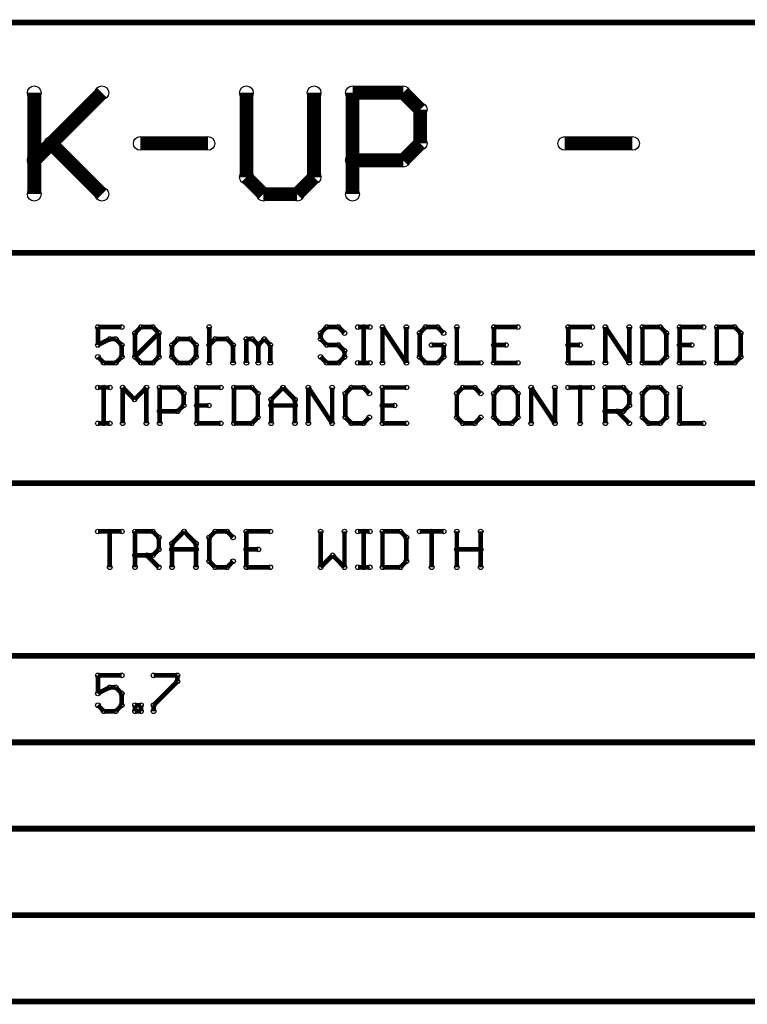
# Model space of a CAD drawing. Extents: x 0 to 123, y 0 to 26.
# Tile 11 of 14: x 57 to 73, y 4 to 26. Entities that reach past the tile are written whole.
import ezdxf

# ---------------------------------------------------------------- set-up
doc = ezdxf.new("R2010")
doc.units = 0
doc.layers.get('0').update_dxf_attribs({"linetype": 'CONTINUOUS'})
doc.layers.add('XIAOESP32C3_GTO', color=3, linetype='CONTINUOUS')

# ---------------------------------------------------------------- blocks, each defined once
blk = doc.blocks.new('ROUND_16')
blk.add_circle((0, 0), 0.152)
blk = doc.blocks.new('ROUND_2')
blk.add_circle((0, 0), 0.0508)

msp = doc.modelspace()

# ---------------------------------------------------------------- linework, layer by layer
at = {"layer": 'XIAOESP32C3_GTO'}
for points, const_width in [([(122.85218, 25.80386), (27.60218, 25.80386)], 0.127), ([(57.3659, 22.01926), (57.3659, 24.257)], 0.3048), ([(57.3659, 22.76602), (58.85688, 24.257)], 0.3048), ([(62.04204, 24.257), (62.04204, 22.39264)], 0.3048), ([(63.53302, 22.39264), (63.53302, 24.257)], 0.3048), ([(64.38138, 24.257), (65.49898, 24.257)], 0.3048), ([(64.38138, 22.01926), (64.38138, 24.257)], 0.3048), ([(65.49898, 24.257), (65.87236, 23.88362)], 0.3048), ([(65.87236, 23.88362), (65.87236, 23.1394)], 0.3048), ([(58.85688, 22.01926), (57.73674, 23.1394)], 0.3048), ([(61.19368, 23.1394), (59.7027, 23.1394)], 0.3048), ([(65.87236, 23.1394), (65.49898, 22.76602)], 0.3048), ([(69.05752, 23.1394), (70.55104, 23.1394)], 0.3048), ([(65.49898, 22.76602), (64.38138, 22.76602)], 0.3048), ([(62.04204, 22.39264), (62.41542, 22.01926)], 0.3048), ([(63.15964, 22.01926), (63.53302, 22.39264)], 0.3048), ([(62.41542, 22.01926), (63.15964, 22.01926)], 0.3048), ([(56.81218, 20.72386), (79.03718, 20.72386)], 0.127), ([(59.29376, 19.0881), (58.76798, 19.0881)], 0.1016), ([(58.76798, 19.0881), (58.76798, 18.69186)], 0.1016), ([(59.58586, 18.95602), (59.71794, 19.0881)], 0.1016), ([(59.71794, 19.0881), (59.97956, 19.0881)], 0.1016), ([(59.97956, 19.0881), (60.11164, 18.95602)], 0.1016), ([(61.22162, 19.0881), (61.22162, 18.29816)], 0.1016), ([(63.6778, 18.95602), (63.80988, 19.0881)], 0.1016), ([(63.80988, 19.0881), (64.0715, 19.0881)], 0.1016), ([(64.0715, 19.0881), (64.20358, 18.95602)], 0.1016), ([(64.49822, 19.0881), (64.75984, 19.0881)], 0.1016), ([(64.62776, 19.0881), (64.62776, 18.29816)], 0.1016), ([(65.04178, 18.29816), (65.04178, 19.0881)], 0.1016), ([(65.04178, 19.0881), (65.56756, 18.29816)], 0.1016), ([(65.56756, 18.29816), (65.56756, 19.0881)], 0.1016), ([(65.8622, 18.95602), (65.99174, 19.0881)], 0.1016), ([(65.99174, 19.0881), (66.2559, 19.0881)], 0.1016), ([(66.2559, 19.0881), (66.38798, 18.95602)], 0.1016), ([(66.68008, 19.0881), (66.68008, 18.29816)], 0.1016), ([(67.49796, 18.29816), (67.49796, 19.0881)], 0.1016), ([(67.49796, 19.0881), (68.02374, 19.0881)], 0.1016), ([(69.13626, 19.0881), (69.13626, 18.29816)], 0.1016), ([(69.66204, 19.0881), (69.13626, 19.0881)], 0.1016), ([(69.95414, 18.29816), (69.95414, 19.0881)], 0.1016), ([(69.95414, 19.0881), (70.47992, 18.29816)], 0.1016), ([(70.47992, 18.29816), (70.47992, 19.0881)], 0.1016), ([(70.77202, 19.0881), (71.16572, 19.0881)], 0.1016), ([(70.77202, 18.29816), (70.77202, 19.0881)], 0.1016), ([(71.16572, 19.0881), (71.2978, 18.95602)], 0.1016), ([(71.59244, 19.0881), (71.59244, 18.29816)], 0.1016), ([(71.59244, 19.0881), (72.11568, 19.0881)], 0.1016), ([(72.80402, 19.0881), (72.41032, 19.0881)], 0.1016), ([(72.41032, 19.0881), (72.41032, 18.29816)], 0.1016), ([(72.9361, 18.95602), (72.80402, 19.0881)], 0.1016), ([(60.11164, 18.95602), (59.58586, 18.43024)], 0.1016), ([(59.58586, 18.43024), (59.58586, 18.95602)], 0.1016), ([(60.11164, 18.43024), (60.11164, 18.95602)], 0.1016), ([(63.6778, 18.82394), (63.6778, 18.95602)], 0.1016), ([(65.8622, 18.95602), (65.8622, 18.43024)], 0.1016), ([(71.2978, 18.95602), (71.2978, 18.43024)], 0.1016), ([(72.9361, 18.43024), (72.9361, 18.95602)], 0.1016), ([(58.76798, 18.69186), (59.0296, 18.82394)], 0.1016), ([(59.0296, 18.82394), (59.16168, 18.82394)], 0.1016), ([(59.16168, 18.82394), (59.29376, 18.69186)], 0.1016), ([(59.29376, 18.69186), (59.29376, 18.43024)], 0.1016), ([(60.53582, 18.82394), (60.40374, 18.69186)], 0.1016), ([(60.40374, 18.69186), (60.40374, 18.43024)], 0.1016), ([(60.79744, 18.82394), (60.53582, 18.82394)], 0.1016), ([(60.92952, 18.69186), (60.79744, 18.82394)], 0.1016), ([(60.92952, 18.43024), (60.92952, 18.69186)], 0.1016), ([(61.22162, 18.69186), (61.3537, 18.82394)], 0.1016), ([(61.3537, 18.82394), (61.61786, 18.82394)], 0.1016), ([(61.61786, 18.82394), (61.7474, 18.69186)], 0.1016), ([(61.7474, 18.69186), (61.7474, 18.29816)], 0.1016), ([(62.04204, 18.29816), (62.04204, 18.82394)], 0.1016), ([(62.04204, 18.82394), (62.17158, 18.82394)], 0.1016), ([(62.17158, 18.82394), (62.30366, 18.69186)], 0.1016), ([(62.30366, 18.69186), (62.43574, 18.82394)], 0.1016), ([(62.30366, 18.29816), (62.30366, 18.69186)], 0.1016), ([(62.43574, 18.82394), (62.56782, 18.69186)], 0.1016), ([(62.56782, 18.69186), (62.56782, 18.29816)], 0.1016), ([(63.80988, 18.69186), (63.6778, 18.82394)], 0.1016), ([(64.0715, 18.69186), (63.80988, 18.69186)], 0.1016), ([(64.20358, 18.56232), (64.0715, 18.69186)], 0.1016), ([(66.38798, 18.69186), (66.12382, 18.69186)], 0.1016), ([(66.38798, 18.43024), (66.38798, 18.69186)], 0.1016), ([(67.76212, 18.69186), (67.49796, 18.69186)], 0.1016), ([(69.13626, 18.69186), (69.39788, 18.69186)], 0.1016), ([(71.85406, 18.69186), (71.59244, 18.69186)], 0.1016), ([(58.89752, 18.29816), (58.76798, 18.43024)], 0.1016), ([(59.29376, 18.43024), (59.16168, 18.29816)], 0.1016), ([(59.58586, 18.43024), (59.71794, 18.29816)], 0.1016), ([(59.97956, 18.29816), (60.11164, 18.43024)], 0.1016), ([(60.40374, 18.43024), (60.53582, 18.29816)], 0.1016), ([(60.79744, 18.29816), (60.92952, 18.43024)], 0.1016), ([(63.6778, 18.43024), (63.80988, 18.29816)], 0.1016), ([(64.0715, 18.29816), (64.20358, 18.43024)], 0.1016), ([(64.20358, 18.43024), (64.20358, 18.56232)], 0.1016), ([(65.8622, 18.43024), (65.99174, 18.29816)], 0.1016), ([(66.2559, 18.29816), (66.38798, 18.43024)], 0.1016), ([(71.2978, 18.43024), (71.16572, 18.29816)], 0.1016), ([(72.80402, 18.29816), (72.9361, 18.43024)], 0.1016), ([(59.16168, 18.29816), (58.89752, 18.29816)], 0.1016), ([(59.71794, 18.29816), (59.97956, 18.29816)], 0.1016), ([(60.53582, 18.29816), (60.79744, 18.29816)], 0.1016), ([(63.80988, 18.29816), (64.0715, 18.29816)], 0.1016), ([(64.49822, 18.29816), (64.75984, 18.29816)], 0.1016), ([(65.99174, 18.29816), (66.2559, 18.29816)], 0.1016), ([(66.68008, 18.29816), (67.20586, 18.29816)], 0.1016), ([(67.49796, 18.29816), (68.02374, 18.29816)], 0.1016), ([(69.13626, 18.29816), (69.66204, 18.29816)], 0.1016), ([(71.16572, 18.29816), (70.77202, 18.29816)], 0.1016), ([(71.59244, 18.29816), (72.11568, 18.29816)], 0.1016), ([(72.41032, 18.29816), (72.80402, 18.29816)], 0.1016), ([(58.76798, 17.7546), (59.0296, 17.7546)], 0.1016), ([(58.89752, 16.96466), (58.89752, 17.7546)], 0.1016), ([(59.31408, 17.7546), (59.5757, 17.49044)], 0.1016), ([(59.31408, 17.7546), (59.31408, 16.96466)], 0.1016), ([(59.5757, 17.49044), (59.83732, 17.7546)], 0.1016), ([(59.83732, 17.7546), (59.83732, 16.96466)], 0.1016), ([(60.13196, 16.96466), (60.13196, 17.7546)], 0.1016), ([(60.13196, 17.7546), (60.52566, 17.7546)], 0.1016), ([(60.52566, 17.7546), (60.65774, 17.62252)], 0.1016), ([(60.65774, 17.62252), (60.65774, 17.35836)], 0.1016), ([(60.94984, 17.7546), (60.94984, 16.96466)], 0.1016), ([(61.47562, 17.7546), (60.94984, 17.7546)], 0.1016), ([(62.16142, 17.7546), (61.76772, 17.7546)], 0.1016), ([(61.76772, 17.7546), (61.76772, 16.96466)], 0.1016), ([(62.2935, 17.62252), (62.16142, 17.7546)], 0.1016), ([(62.2935, 17.09674), (62.2935, 17.62252)], 0.1016), ([(62.58814, 17.49044), (62.84976, 17.7546)], 0.1016), ([(62.84976, 17.7546), (63.11138, 17.49044)], 0.1016), ([(63.40602, 16.96466), (63.40602, 17.7546)], 0.1016), ([(63.40602, 17.7546), (63.9318, 16.96466)], 0.1016), ([(63.9318, 16.96466), (63.9318, 17.7546)], 0.1016), ([(64.35598, 17.7546), (64.2239, 17.62252)], 0.1016), ([(64.2239, 17.62252), (64.2239, 17.09674)], 0.1016), ([(64.6176, 17.7546), (64.35598, 17.7546)], 0.1016), ([(64.74968, 17.62252), (64.6176, 17.7546)], 0.1016), ([(65.04178, 16.96466), (65.04178, 17.7546)], 0.1016), ([(65.04178, 17.7546), (65.56756, 17.7546)], 0.1016), ([(66.81216, 17.7546), (66.68008, 17.62252)], 0.1016), ([(66.68008, 17.62252), (66.68008, 17.09674)], 0.1016), ([(67.07378, 17.7546), (66.81216, 17.7546)], 0.1016), ([(67.20586, 17.62252), (67.07378, 17.7546)], 0.1016), ([(67.63004, 17.7546), (67.49796, 17.62252)], 0.1016), ([(67.49796, 17.62252), (67.49796, 17.09674)], 0.1016), ([(67.89166, 17.7546), (67.63004, 17.7546)], 0.1016), ([(68.02374, 17.62252), (67.89166, 17.7546)], 0.1016), ([(68.02374, 17.09674), (68.02374, 17.62252)], 0.1016), ([(68.31838, 17.7546), (68.84162, 16.96466)], 0.1016), ([(68.31838, 16.96466), (68.31838, 17.7546)], 0.1016), ([(68.84162, 16.96466), (68.84162, 17.7546)], 0.1016), ([(69.13626, 17.7546), (69.66204, 17.7546)], 0.1016), ([(69.39788, 17.7546), (69.39788, 16.96466)], 0.1016), ([(70.34784, 17.7546), (69.95414, 17.7546)], 0.1016), ([(69.95414, 17.7546), (69.95414, 16.96466)], 0.1016), ([(70.47992, 17.62252), (70.34784, 17.7546)], 0.1016), ([(70.47992, 17.35836), (70.47992, 17.62252)], 0.1016), ([(70.9041, 17.7546), (70.77202, 17.62252)], 0.1016), ([(70.77202, 17.62252), (70.77202, 17.09674)], 0.1016), ([(71.16572, 17.7546), (70.9041, 17.7546)], 0.1016), ([(71.2978, 17.62252), (71.16572, 17.7546)], 0.1016), ([(71.2978, 17.09674), (71.2978, 17.62252)], 0.1016), ([(71.59244, 16.96466), (71.59244, 17.7546)], 0.1016), ([(60.65774, 17.35836), (60.52566, 17.22882)], 0.1016), ([(60.94984, 17.35836), (61.21146, 17.35836)], 0.1016), ([(62.58814, 16.96466), (62.58814, 17.49044)], 0.1016), ([(63.11138, 17.35836), (62.58814, 17.35836)], 0.1016), ([(63.11138, 17.49044), (63.11138, 16.96466)], 0.1016), ([(65.30594, 17.35836), (65.04178, 17.35836)], 0.1016), ([(70.34784, 17.22882), (70.47992, 17.35836)], 0.1016), ([(60.52566, 17.22882), (60.13196, 17.22882)], 0.1016), ([(69.95414, 17.22882), (70.34784, 17.22882)], 0.1016), ([(70.2183, 17.22882), (70.47992, 16.96466)], 0.1016), ([(58.76798, 16.96466), (59.0296, 16.96466)], 0.1016), ([(60.94984, 16.96466), (61.47562, 16.96466)], 0.1016), ([(61.76772, 16.96466), (62.16142, 16.96466)], 0.1016), ([(62.16142, 16.96466), (62.2935, 17.09674)], 0.1016), ([(64.2239, 17.09674), (64.35598, 16.96466)], 0.1016), ([(64.35598, 16.96466), (64.6176, 16.96466)], 0.1016), ([(64.6176, 16.96466), (64.74968, 17.09674)], 0.1016), ([(65.04178, 16.96466), (65.56756, 16.96466)], 0.1016), ([(66.68008, 17.09674), (66.81216, 16.96466)], 0.1016), ([(66.81216, 16.96466), (67.07378, 16.96466)], 0.1016), ([(67.07378, 16.96466), (67.20586, 17.09674)], 0.1016), ([(67.49796, 17.09674), (67.63004, 16.96466)], 0.1016), ([(67.63004, 16.96466), (67.89166, 16.96466)], 0.1016), ([(67.89166, 16.96466), (68.02374, 17.09674)], 0.1016), ([(70.77202, 17.09674), (70.9041, 16.96466)], 0.1016), ([(70.9041, 16.96466), (71.16572, 16.96466)], 0.1016), ([(71.16572, 16.96466), (71.2978, 17.09674)], 0.1016), ([(71.59244, 16.96466), (72.11568, 16.96466)], 0.1016), ([(122.85218, 15.64386), (42.20718, 15.64386)], 0.127), ([(59.29376, 14.5796), (58.76798, 14.5796)], 0.1016), ([(59.0296, 14.5796), (59.0296, 13.78966)], 0.1016), ([(59.58586, 13.78966), (59.58586, 14.5796)], 0.1016), ([(59.58586, 14.5796), (59.97956, 14.5796)], 0.1016), ([(59.97956, 14.5796), (60.11164, 14.44752)], 0.1016), ([(60.40374, 14.31544), (60.6679, 14.5796)], 0.1016), ([(60.6679, 14.5796), (60.92952, 14.31544)], 0.1016), ([(61.22162, 14.44752), (61.3537, 14.5796)], 0.1016), ([(61.3537, 14.5796), (61.61786, 14.5796)], 0.1016), ([(61.61786, 14.5796), (61.7474, 14.44752)], 0.1016), ([(62.56782, 14.5796), (62.04204, 14.5796)], 0.1016), ([(62.04204, 14.5796), (62.04204, 13.78966)], 0.1016), ([(63.6778, 13.78966), (63.6778, 14.5796)], 0.1016), ([(64.20358, 14.5796), (64.20358, 13.78966)], 0.1016), ([(64.49822, 14.5796), (64.75984, 14.5796)], 0.1016), ([(64.62776, 13.78966), (64.62776, 14.5796)], 0.1016), ([(65.04178, 13.78966), (65.04178, 14.5796)], 0.1016), ([(65.04178, 14.5796), (65.43802, 14.5796)], 0.1016), ([(65.43802, 14.5796), (65.56756, 14.44752)], 0.1016), ([(66.38798, 14.5796), (65.8622, 14.5796)], 0.1016), ([(66.12382, 14.5796), (66.12382, 13.78966)], 0.1016), ([(66.68008, 13.78966), (66.68008, 14.5796)], 0.1016), ([(67.20586, 13.78966), (67.20586, 14.5796)], 0.1016), ([(60.11164, 14.44752), (60.11164, 14.18336)], 0.1016), ([(60.40374, 13.78966), (60.40374, 14.31544)], 0.1016), ([(60.92952, 14.31544), (60.92952, 13.78966)], 0.1016), ([(61.22162, 13.92174), (61.22162, 14.44752)], 0.1016), ([(65.56756, 14.44752), (65.56756, 13.92174)], 0.1016), ([(60.11164, 14.18336), (59.97956, 14.05382)], 0.1016), ([(60.92952, 14.18336), (60.40374, 14.18336)], 0.1016), ([(62.04204, 14.18336), (62.30366, 14.18336)], 0.1016), ([(67.20586, 14.18336), (66.68008, 14.18336)], 0.1016), ([(59.97956, 14.05382), (59.58586, 14.05382)], 0.1016), ([(59.84748, 14.05382), (60.11164, 13.78966)], 0.1016), ([(61.3537, 13.78966), (61.22162, 13.92174)], 0.1016), ([(61.7474, 13.92174), (61.61786, 13.78966)], 0.1016), ([(63.94196, 14.05382), (63.6778, 13.78966)], 0.1016), ([(64.20358, 13.78966), (63.94196, 14.05382)], 0.1016), ([(65.56756, 13.92174), (65.43802, 13.78966)], 0.1016), ([(61.61786, 13.78966), (61.3537, 13.78966)], 0.1016), ([(62.04204, 13.78966), (62.56782, 13.78966)], 0.1016), ([(64.75984, 13.78966), (64.49822, 13.78966)], 0.1016), ([(65.43802, 13.78966), (65.04178, 13.78966)], 0.1016), ([(122.85218, 11.83386), (27.60218, 11.83386)], 0.127), ([(58.76798, 11.4046), (58.76798, 11.00836)], 0.1016), ([(59.29376, 11.4046), (58.76798, 11.4046)], 0.1016), ([(60.52058, 11.4046), (59.9948, 11.4046)], 0.1016), ([(59.9948, 10.74674), (60.52058, 11.27252)], 0.1016), ([(60.52058, 11.27252), (60.52058, 11.4046)], 0.1016), ([(58.76798, 11.00836), (59.0296, 11.14044)], 0.1016), ([(59.0296, 11.14044), (59.16168, 11.14044)], 0.1016), ([(59.16168, 11.14044), (59.29376, 11.00836)], 0.1016), ([(59.29376, 11.00836), (59.29376, 10.74674)], 0.1016), ([(58.89752, 10.61466), (58.76798, 10.74674)], 0.1016), ([(59.16168, 10.61466), (58.89752, 10.61466)], 0.1016), ([(59.29376, 10.74674), (59.16168, 10.61466)], 0.1016), ([(59.58586, 10.74674), (59.58586, 10.61466)], 0.1016), ([(59.71794, 10.74674), (59.58586, 10.74674)], 0.1016), ([(59.58586, 10.61466), (59.71794, 10.61466)], 0.1016), ([(59.71794, 10.61466), (59.71794, 10.74674)], 0.1016), ([(59.9948, 10.74674), (59.9948, 10.61466)], 0.1016), ([(27.60218, 9.92886), (122.85218, 9.92886)], 0.127), ([(122.85218, 8.02386), (27.60218, 8.02386)], 0.127), ([(27.60218, 6.11886), (122.85218, 6.11886)], 0.127), ([(56.81218, 4.21386), (79.03718, 4.21386)], 0.127)]:
    msp.add_lwpolyline(points, dxfattribs=dict(at, const_width=const_width))

# ---------------------------------------------------------------- block references
for name, p in [('ROUND_16', (57.3659, 24.257)), ('ROUND_16', (58.85688, 24.257)), ('ROUND_16', (62.04204, 24.257)), ('ROUND_16', (63.53302, 24.257)), ('ROUND_16', (64.38138, 24.257)), ('ROUND_16', (64.38138, 24.257)), ('ROUND_16', (65.49898, 24.257)), ('ROUND_16', (65.87236, 23.88362)), ('ROUND_16', (57.73674, 23.1394)), ('ROUND_16', (59.7027, 23.1394)), ('ROUND_16', (61.19368, 23.1394)), ('ROUND_16', (65.87236, 23.1394)), ('ROUND_16', (69.05752, 23.1394)), ('ROUND_16', (70.55104, 23.1394)), ('ROUND_16', (57.3659, 22.76602)), ('ROUND_16', (64.38138, 22.76602)), ('ROUND_16', (65.49898, 22.76602)), ('ROUND_16', (62.04204, 22.39264)), ('ROUND_16', (63.53302, 22.39264)), ('ROUND_16', (57.3659, 22.01926)), ('ROUND_16', (58.85688, 22.01926)), ('ROUND_16', (62.41542, 22.01926)), ('ROUND_16', (63.15964, 22.01926)), ('ROUND_16', (64.38138, 22.01926)), ('ROUND_2', (58.76798, 19.0881)), ('ROUND_2', (59.29376, 19.0881)), ('ROUND_2', (59.71794, 19.0881)), ('ROUND_2', (59.97956, 19.0881)), ('ROUND_2', (61.22162, 19.0881)), ('ROUND_2', (63.80988, 19.0881)), ('ROUND_2', (64.0715, 19.0881)), ('ROUND_2', (64.49822, 19.0881)), ('ROUND_2', (64.62776, 19.0881)), ('ROUND_2', (64.75984, 19.0881)), ('ROUND_2', (65.04178, 19.0881)), ('ROUND_2', (65.56756, 19.0881)), ('ROUND_2', (65.99174, 19.0881)), ('ROUND_2', (66.2559, 19.0881)), ('ROUND_2', (66.68008, 19.0881)), ('ROUND_2', (67.49796, 19.0881)), ('ROUND_2', (68.02374, 19.0881)), ('ROUND_2', (69.13626, 19.0881)), ('ROUND_2', (69.13626, 19.0881)), ('ROUND_2', (69.66204, 19.0881)), ('ROUND_2', (69.95414, 19.0881)), ('ROUND_2', (70.47992, 19.0881)), ('ROUND_2', (70.77202, 19.0881)), ('ROUND_2', (70.77202, 19.0881)), ('ROUND_2', (71.16572, 19.0881)), ('ROUND_2', (71.59244, 19.0881)), ('ROUND_2', (71.59244, 19.0881)), ('ROUND_2', (72.11568, 19.0881)), ('ROUND_2', (72.41032, 19.0881)), ('ROUND_2', (72.80402, 19.0881)), ('ROUND_2', (59.58586, 18.95602)), ('ROUND_2', (60.11164, 18.95602)), ('ROUND_2', (60.11164, 18.95602)), ('ROUND_2', (63.6778, 18.95602)), ('ROUND_2', (64.20358, 18.95602)), ('ROUND_2', (65.8622, 18.95602)), ('ROUND_2', (65.8622, 18.95602)), ('ROUND_2', (66.38798, 18.95602)), ('ROUND_2', (71.2978, 18.95602)), ('ROUND_2', (72.9361, 18.95602)), ('ROUND_2', (58.76798, 18.69186)), ('ROUND_2', (58.76798, 18.69186)), ('ROUND_2', (59.0296, 18.82394)), ('ROUND_2', (59.16168, 18.82394)), ('ROUND_2', (59.29376, 18.69186)), ('ROUND_2', (60.40374, 18.69186)), ('ROUND_2', (60.40374, 18.69186)), ('ROUND_2', (60.53582, 18.82394)), ('ROUND_2', (60.79744, 18.82394)), ('ROUND_2', (60.92952, 18.69186)), ('ROUND_2', (61.22162, 18.69186)), ('ROUND_2', (61.3537, 18.82394)), ('ROUND_2', (61.61786, 18.82394)), ('ROUND_2', (61.7474, 18.69186)), ('ROUND_2', (62.04204, 18.82394)), ('ROUND_2', (62.17158, 18.82394)), ('ROUND_2', (62.30366, 18.69186)), ('ROUND_2', (62.30366, 18.69186)), ('ROUND_2', (62.43574, 18.82394)), ('ROUND_2', (62.56782, 18.69186)), ('ROUND_2', (63.6778, 18.82394)), ('ROUND_2', (63.80988, 18.69186)), ('ROUND_2', (64.0715, 18.69186)), ('ROUND_2', (66.12382, 18.69186)), ('ROUND_2', (66.38798, 18.69186)), ('ROUND_2', (67.49796, 18.69186)), ('ROUND_2', (67.76212, 18.69186)), ('ROUND_2', (69.13626, 18.69186)), ('ROUND_2', (69.39788, 18.69186)), ('ROUND_2', (71.59244, 18.69186)), ('ROUND_2', (71.85406, 18.69186)), ('ROUND_2', (58.76798, 18.43024)), ('ROUND_2', (59.29376, 18.43024)), ('ROUND_2', (59.58586, 18.43024)), ('ROUND_2', (59.58586, 18.43024)), ('ROUND_2', (60.11164, 18.43024)), ('ROUND_2', (60.40374, 18.43024)), ('ROUND_2', (60.92952, 18.43024)), ('ROUND_2', (63.6778, 18.43024)), ('ROUND_2', (64.20358, 18.56232)), ('ROUND_2', (64.20358, 18.43024)), ('ROUND_2', (65.8622, 18.43024)), ('ROUND_2', (66.38798, 18.43024)), ('ROUND_2', (71.2978, 18.43024)), ('ROUND_2', (72.9361, 18.43024)), ('ROUND_2', (58.89752, 18.29816)), ('ROUND_2', (59.16168, 18.29816)), ('ROUND_2', (59.16168, 18.29816)), ('ROUND_2', (59.71794, 18.29816)), ('ROUND_2', (59.97956, 18.29816)), ('ROUND_2', (60.53582, 18.29816)), ('ROUND_2', (60.79744, 18.29816)), ('ROUND_2', (61.22162, 18.29816)), ('ROUND_2', (61.7474, 18.29816)), ('ROUND_2', (62.04204, 18.29816)), ('ROUND_2', (62.30366, 18.29816)), ('ROUND_2', (62.56782, 18.29816)), ('ROUND_2', (63.80988, 18.29816)), ('ROUND_2', (64.0715, 18.29816)), ('ROUND_2', (64.49822, 18.29816)), ('ROUND_2', (64.62776, 18.29816)), ('ROUND_2', (64.75984, 18.29816)), ('ROUND_2', (65.04178, 18.29816)), ('ROUND_2', (65.56756, 18.29816)), ('ROUND_2', (65.99174, 18.29816)), ('ROUND_2', (66.2559, 18.29816)), ('ROUND_2', (66.68008, 18.29816)), ('ROUND_2', (67.20586, 18.29816)), ('ROUND_2', (67.49796, 18.29816)), ('ROUND_2', (67.49796, 18.29816)), ('ROUND_2', (68.02374, 18.29816)), ('ROUND_2', (69.13626, 18.29816)), ('ROUND_2', (69.66204, 18.29816)), ('ROUND_2', (69.95414, 18.29816)), ('ROUND_2', (70.47992, 18.29816)), ('ROUND_2', (70.77202, 18.29816)), ('ROUND_2', (71.16572, 18.29816)), ('ROUND_2', (71.59244, 18.29816)), ('ROUND_2', (72.11568, 18.29816)), ('ROUND_2', (72.41032, 18.29816)), ('ROUND_2', (72.41032, 18.29816)), ('ROUND_2', (72.80402, 18.29816)), ('ROUND_2', (58.76798, 17.7546)), ('ROUND_2', (58.89752, 17.7546)), ('ROUND_2', (59.0296, 17.7546)), ('ROUND_2', (59.31408, 17.7546)), ('ROUND_2', (59.31408, 17.7546)), ('ROUND_2', (59.83732, 17.7546)), ('ROUND_2', (60.13196, 17.7546)), ('ROUND_2', (60.52566, 17.7546)), ('ROUND_2', (60.65774, 17.62252)), ('ROUND_2', (60.94984, 17.7546)), ('ROUND_2', (60.94984, 17.7546)), ('ROUND_2', (61.47562, 17.7546)), ('ROUND_2', (61.76772, 17.7546)), ('ROUND_2', (62.16142, 17.7546)), ('ROUND_2', (62.2935, 17.62252)), ('ROUND_2', (62.84976, 17.7546)), ('ROUND_2', (63.40602, 17.7546)), ('ROUND_2', (63.9318, 17.7546)), ('ROUND_2', (64.2239, 17.62252)), ('ROUND_2', (64.2239, 17.62252)), ('ROUND_2', (64.35598, 17.7546)), ('ROUND_2', (64.6176, 17.7546)), ('ROUND_2', (64.74968, 17.62252)), ('ROUND_2', (65.04178, 17.7546)), ('ROUND_2', (65.56756, 17.7546)), ('ROUND_2', (66.68008, 17.62252)), ('ROUND_2', (66.81216, 17.7546)), ('ROUND_2', (67.07378, 17.7546)), ('ROUND_2', (67.20586, 17.62252)), ('ROUND_2', (67.49796, 17.62252)), ('ROUND_2', (67.63004, 17.7546)), ('ROUND_2', (67.89166, 17.7546)), ('ROUND_2', (68.02374, 17.62252)), ('ROUND_2', (68.02374, 17.62252)), ('ROUND_2', (68.31838, 17.7546)), ('ROUND_2', (68.31838, 17.7546)), ('ROUND_2', (68.84162, 17.7546)), ('ROUND_2', (69.13626, 17.7546)), ('ROUND_2', (69.39788, 17.7546)), ('ROUND_2', (69.66204, 17.7546)), ('ROUND_2', (69.95414, 17.7546)), ('ROUND_2', (70.34784, 17.7546)), ('ROUND_2', (70.47992, 17.62252)), ('ROUND_2', (70.77202, 17.62252)), ('ROUND_2', (70.9041, 17.7546)), ('ROUND_2', (71.16572, 17.7546)), ('ROUND_2', (71.2978, 17.62252)), ('ROUND_2', (71.59244, 17.7546)), ('ROUND_2', (59.5757, 17.49044)), ('ROUND_2', (60.65774, 17.35836)), ('ROUND_2', (60.94984, 17.35836)), ('ROUND_2', (61.21146, 17.35836)), ('ROUND_2', (62.58814, 17.49044)), ('ROUND_2', (62.58814, 17.35836)), ('ROUND_2', (63.11138, 17.49044)), ('ROUND_2', (63.11138, 17.35836)), ('ROUND_2', (65.04178, 17.35836)), ('ROUND_2', (65.30594, 17.35836)), ('ROUND_2', (70.47992, 17.35836)), ('ROUND_2', (60.13196, 17.22882)), ('ROUND_2', (60.52566, 17.22882)), ('ROUND_2', (69.95414, 17.22882)), ('ROUND_2', (70.2183, 17.22882)), ('ROUND_2', (70.34784, 17.22882)), ('ROUND_2', (58.76798, 16.96466)), ('ROUND_2', (58.89752, 16.96466)), ('ROUND_2', (59.0296, 16.96466)), ('ROUND_2', (59.31408, 16.96466)), ('ROUND_2', (59.83732, 16.96466)), ('ROUND_2', (60.13196, 16.96466)), ('ROUND_2', (60.94984, 16.96466)), ('ROUND_2', (61.47562, 16.96466)), ('ROUND_2', (61.76772, 16.96466)), ('ROUND_2', (61.76772, 16.96466)), ('ROUND_2', (62.16142, 16.96466)), ('ROUND_2', (62.2935, 17.09674)), ('ROUND_2', (62.58814, 16.96466)), ('ROUND_2', (63.11138, 16.96466)), ('ROUND_2', (63.40602, 16.96466)), ('ROUND_2', (63.9318, 16.96466)), ('ROUND_2', (64.2239, 17.09674)), ('ROUND_2', (64.35598, 16.96466)), ('ROUND_2', (64.6176, 16.96466)), ('ROUND_2', (64.74968, 17.09674)), ('ROUND_2', (65.04178, 16.96466)), ('ROUND_2', (65.04178, 16.96466)), ('ROUND_2', (65.56756, 16.96466)), ('ROUND_2', (66.68008, 17.09674)), ('ROUND_2', (66.81216, 16.96466)), ('ROUND_2', (67.07378, 16.96466)), ('ROUND_2', (67.20586, 17.09674)), ('ROUND_2', (67.49796, 17.09674)), ('ROUND_2', (67.63004, 16.96466)), ('ROUND_2', (67.89166, 16.96466)), ('ROUND_2', (68.02374, 17.09674)), ('ROUND_2', (68.31838, 16.96466)), ('ROUND_2', (68.84162, 16.96466)), ('ROUND_2', (68.84162, 16.96466)), ('ROUND_2', (69.39788, 16.96466)), ('ROUND_2', (69.95414, 16.96466)), ('ROUND_2', (70.47992, 16.96466)), ('ROUND_2', (70.77202, 17.09674)), ('ROUND_2', (70.77202, 17.09674)), ('ROUND_2', (70.9041, 16.96466)), ('ROUND_2', (71.16572, 16.96466)), ('ROUND_2', (71.2978, 17.09674)), ('ROUND_2', (71.59244, 16.96466)), ('ROUND_2', (71.59244, 16.96466)), ('ROUND_2', (72.11568, 16.96466)), ('ROUND_2', (58.76798, 14.5796)), ('ROUND_2', (59.0296, 14.5796)), ('ROUND_2', (59.29376, 14.5796)), ('ROUND_2', (59.58586, 14.5796)), ('ROUND_2', (59.97956, 14.5796)), ('ROUND_2', (60.6679, 14.5796)), ('ROUND_2', (61.3537, 14.5796)), ('ROUND_2', (61.61786, 14.5796)), ('ROUND_2', (62.04204, 14.5796)), ('ROUND_2', (62.56782, 14.5796)), ('ROUND_2', (63.6778, 14.5796)), ('ROUND_2', (64.20358, 14.5796)), ('ROUND_2', (64.49822, 14.5796)), ('ROUND_2', (64.62776, 14.5796)), ('ROUND_2', (64.75984, 14.5796)), ('ROUND_2', (65.04178, 14.5796)), ('ROUND_2', (65.43802, 14.5796)), ('ROUND_2', (65.8622, 14.5796)), ('ROUND_2', (66.12382, 14.5796)), ('ROUND_2', (66.38798, 14.5796)), ('ROUND_2', (66.68008, 14.5796)), ('ROUND_2', (67.20586, 14.5796)), ('ROUND_2', (60.11164, 14.44752)), ('ROUND_2', (60.40374, 14.31544)), ('ROUND_2', (60.40374, 14.31544)), ('ROUND_2', (60.92952, 14.31544)), ('ROUND_2', (61.22162, 14.44752)), ('ROUND_2', (61.7474, 14.44752)), ('ROUND_2', (65.56756, 14.44752)), ('ROUND_2', (60.11164, 14.18336)), ('ROUND_2', (60.11164, 14.18336)), ('ROUND_2', (60.40374, 14.18336)), ('ROUND_2', (60.92952, 14.18336)), ('ROUND_2', (62.04204, 14.18336)), ('ROUND_2', (62.30366, 14.18336)), ('ROUND_2', (66.68008, 14.18336)), ('ROUND_2', (67.20586, 14.18336)), ('ROUND_2', (59.58586, 14.05382)), ('ROUND_2', (59.84748, 14.05382)), ('ROUND_2', (59.97956, 14.05382)), ('ROUND_2', (61.22162, 13.92174)), ('ROUND_2', (61.7474, 13.92174)), ('ROUND_2', (63.94196, 14.05382)), ('ROUND_2', (65.56756, 13.92174)), ('ROUND_2', (65.56756, 13.92174)), ('ROUND_2', (59.0296, 13.78966)), ('ROUND_2', (59.58586, 13.78966)), ('ROUND_2', (60.11164, 13.78966)), ('ROUND_2', (60.40374, 13.78966)), ('ROUND_2', (60.92952, 13.78966)), ('ROUND_2', (61.3537, 13.78966)), ('ROUND_2', (61.61786, 13.78966)), ('ROUND_2', (62.04204, 13.78966)), ('ROUND_2', (62.56782, 13.78966)), ('ROUND_2', (63.6778, 13.78966)), ('ROUND_2', (64.20358, 13.78966)), ('ROUND_2', (64.49822, 13.78966)), ('ROUND_2', (64.62776, 13.78966)), ('ROUND_2', (64.75984, 13.78966)), ('ROUND_2', (65.04178, 13.78966)), ('ROUND_2', (65.43802, 13.78966)), ('ROUND_2', (66.12382, 13.78966)), ('ROUND_2', (66.68008, 13.78966)), ('ROUND_2', (67.20586, 13.78966)), ('ROUND_2', (58.76798, 11.4046)), ('ROUND_2', (58.76798, 11.4046)), ('ROUND_2', (59.29376, 11.4046)), ('ROUND_2', (59.9948, 11.4046)), ('ROUND_2', (60.52058, 11.4046)), ('ROUND_2', (60.52058, 11.27252)), ('ROUND_2', (59.0296, 11.14044)), ('ROUND_2', (59.16168, 11.14044)), ('ROUND_2', (58.76798, 11.00836)), ('ROUND_2', (59.29376, 11.00836)), ('ROUND_2', (58.76798, 10.74674)), ('ROUND_2', (58.89752, 10.61466)), ('ROUND_2', (59.16168, 10.61466)), ('ROUND_2', (59.29376, 10.74674)), ('ROUND_2', (59.58586, 10.74674)), ('ROUND_2', (59.58586, 10.74674)), ('ROUND_2', (59.58586, 10.61466)), ('ROUND_2', (59.71794, 10.74674)), ('ROUND_2', (59.71794, 10.61466)), ('ROUND_2', (59.9948, 10.74674)), ('ROUND_2', (59.9948, 10.74674)), ('ROUND_2', (59.9948, 10.61466))]:
    msp.add_blockref(name, p, dxfattribs=at)

doc.saveas('drawing.dxf')
